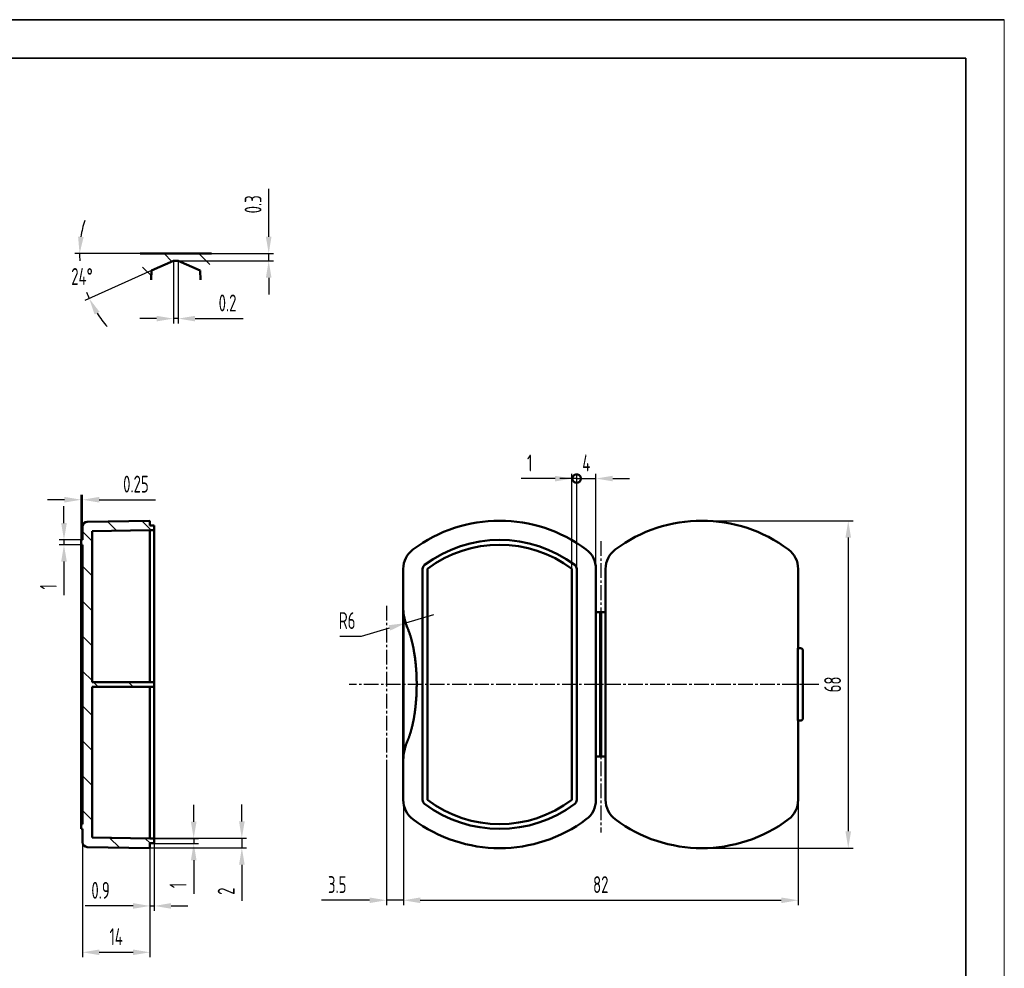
# Model space of a CAD drawing. Header units: millimetres. Extents: x 475 to 902, y 23 to 359.
# Tile 3 of 3: x 697 to 902, y 162 to 359. Entities that reach past the tile are written whole.
import ezdxf

# ---------------------------------------------------------------- set-up
doc = ezdxf.new("R2010")
doc.units = ezdxf.units.MM
doc.header["$LTSCALE"] = 0.4
doc.header["$MEASUREMENT"] = 0
doc.linetypes.add('CENTER2', pattern=[28.575, 19.05, -3.175, 3.175, -3.175])
doc.layers.get('0').update_dxf_attribs({"lineweight": 50})
for name, color, linetype, lineweight in [('1轮廓实线层', 7, 'Continuous', 50), ('3中心线层', 1, 'CENTER2', 25), ('5剖面线层', 2, 'Continuous', 25), ('7标注层', 4, 'Continuous', 25), ('EB0', 7, 'Continuous', 35), ('粗实线层_1', 7, 'Continuous', 35), ('细实线层', 7, 'Continuous', 18)]:
    doc.layers.add(name, color=color, linetype=linetype, lineweight=lineweight)
doc.styles.add('PC_TEXTSTYLE', font='ISOCP.SHX', dxfattribs={"width": 0.707, "bigfont": 'GBCBIG.SHX'})
doc.dimstyles.new('GB_ANGULAR', dxfattribs={"dimtxt": 3.5, "dimasz": 3.5, "dimexe": 1, "dimexo": 0, "dimgap": 1.5, "dimtad": 1, "dimtih": 1, "dimtoh": 1, "dimdsep": 46, "dimtxsty": 'PC_TEXTSTYLE', "dimcen": 0, "dimclrd": 256, "dimclrt": 3, "dimadec": 0, "dimazin": 2, "dimtp": 0.1, "dimtm": 0.1, "dimtfac": 0.71, "dimtdec": 3, "dimtmove": 0, "dimatfit": 3, "dimfxl": 0, "dimarcsym": 0})
doc.dimstyles.new('GB_LINEAR', dxfattribs={"dimtxt": 3.5, "dimasz": 3.5, "dimexe": 1, "dimexo": 0, "dimgap": 1.5, "dimtad": 1, "dimdsep": 46, "dimtxsty": 'PC_TEXTSTYLE', "dimcen": 0, "dimclrd": 256, "dimclrt": 3, "dimadec": 0, "dimazin": 2, "dimtp": 0.1, "dimtm": 0.1, "dimtfac": 0.71, "dimtdec": 3, "dimtmove": 0, "dimatfit": 3, "dimfxl": 0, "dimarcsym": 0})
doc.dimstyles.new('GB_RADIAL', dxfattribs={"dimtxt": 3.5, "dimasz": 3.5, "dimexe": 1, "dimexo": 0, "dimgap": 1.5, "dimtad": 1, "dimjust": 4, "dimdsep": 46, "dimtxsty": 'PC_TEXTSTYLE', "dimcen": 0, "dimclrd": 256, "dimclrt": 3, "dimadec": 0, "dimazin": 2, "dimtp": 0.1, "dimtm": 0.1, "dimtfac": 0.71, "dimtdec": 3, "dimtmove": 0, "dimatfit": 2, "dimfxl": 0, "dimarcsym": 0})

# ---------------------------------------------------------------- blocks, each defined once
blk = doc.blocks.new('*D3')
at = {"layer": '7标注层', "color": 0, "lineweight": -2, "ltscale": 0.4}
for p, q in [((858.89, 205.49), (858.89, 175.42)), ((776.89, 199.24), (776.89, 175.42))]:
    blk.add_line(p, q, dxfattribs=at)
at = {"layer": '7标注层', "lineweight": -2, "ltscale": 0.4}
blk.add_line((780.39, 176.42), (855.39, 176.42), dxfattribs=at)
at = {"layer": '7标注层', "ltscale": 0.4}
for points in [[(780.39, 177), (780.39, 175.83), (776.89, 176.42)], [(855.39, 175.83), (855.39, 177), (858.89, 176.42)]]:
    blk.add_solid(points, dxfattribs=at)
at = {"layer": 'Defpoints', "color": 0, "ltscale": 0.4}
for p in [(858.89, 205.49), (776.89, 199.24), (858.89, 176.42)]:
    blk.add_point(p, dxfattribs=at)
at = {"layer": '7标注层', "color": 3, "ltscale": 0.4, "insert": (817.89, 179.67), "char_height": 3.5, "attachment_point": 5, "style": 'PC_TEXTSTYLE'}
blk.add_mtext('82', dxfattribs=at)
blk = doc.blocks.new('*D4')
at = {"layer": '7标注层', "color": 0, "lineweight": -2, "ltscale": 0.4}
for p, q in [((838.89, 255.24), (870.29, 255.24)), ((838.89, 187.24), (870.29, 187.24))]:
    blk.add_line(p, q, dxfattribs=at)
at = {"layer": '7标注层', "lineweight": -2, "ltscale": 0.4}
blk.add_line((869.29, 251.74), (869.29, 190.74), dxfattribs=at)
at = {"layer": '7标注层', "ltscale": 0.4}
for points in [[(869.87, 251.74), (868.71, 251.74), (869.29, 255.24)], [(868.71, 190.74), (869.87, 190.74), (869.29, 187.24)]]:
    blk.add_solid(points, dxfattribs=at)
at = {"layer": 'Defpoints', "color": 0, "ltscale": 0.4}
for p in [(838.89, 255.24), (838.89, 187.24), (869.29, 187.24)]:
    blk.add_point(p, dxfattribs=at)
at = {"layer": '7标注层', "color": 3, "ltscale": 0.4, "insert": (866.04, 221.24), "char_height": 3.5, "attachment_point": 5, "rotation": 90, "style": 'PC_TEXTSTYLE'}
blk.add_mtext('68', dxfattribs=at)
blk = doc.blocks.new('*D5')
at = {"layer": '7标注层', "lineweight": -2, "ltscale": 0.4}
for p, q in [((783.15, 235.7), (777.37, 233.98)), ((763.73, 231.25), (768.2, 231.25)), ((768.2, 231.25), (774.01, 232.98))]:
    blk.add_line(p, q, dxfattribs=at)
at = {"layer": '7标注层', "ltscale": 0.4}
blk.add_solid([(774.18, 232.42), (773.85, 233.54), (777.37, 233.98)], dxfattribs=at)
at = {"layer": 'Defpoints', "color": 0, "ltscale": 0.4}
for p in [(783.15, 235.7), (777.37, 233.98)]:
    blk.add_point(p, dxfattribs=at)
at = {"layer": '7标注层', "color": 3, "ltscale": 0.4, "insert": (765.22, 234.5), "char_height": 3.5, "attachment_point": 5, "style": 'PC_TEXTSTYLE'}
blk.add_mtext('R6', dxfattribs=at)
blk = doc.blocks.new('*D7')
at = {"layer": '7标注层', "color": 0, "lineweight": -2, "ltscale": 0.4}
for p, q in [((776.89, 205.79), (776.89, 175.42)), ((773.39, 203.84), (773.39, 175.42))]:
    blk.add_line(p, q, dxfattribs=at)
at = {"layer": '7标注层', "lineweight": -2, "ltscale": 0.4}
for p, q in [((769.89, 176.42), (759.92, 176.42)), ((776.89, 176.42), (773.39, 176.42)), ((780.39, 176.42), (783.89, 176.42))]:
    blk.add_line(p, q, dxfattribs=at)
at = {"layer": '7标注层', "ltscale": 0.4}
for points in [[(769.89, 175.84), (769.89, 177), (773.39, 176.42)], [(780.39, 177), (780.39, 175.84), (776.89, 176.42)]]:
    blk.add_solid(points, dxfattribs=at)
at = {"layer": 'Defpoints', "color": 0, "ltscale": 0.4}
for p in [(776.89, 205.79), (773.39, 203.84), (773.39, 176.42)]:
    blk.add_point(p, dxfattribs=at)
at = {"layer": '7标注层', "color": 3, "ltscale": 0.4, "insert": (763.16, 179.67), "char_height": 3.5, "attachment_point": 5, "style": 'PC_TEXTSTYLE'}
blk.add_mtext('3.5', dxfattribs=at)
blk = doc.blocks.new('*D14')
at = {"layer": '7标注层', "lineweight": -2, "ltscale": 0.4}
for p, q in [((743.35, 192.79), (743.35, 196.29)), ((743.35, 189.29), (743.35, 187.29)), ((743.35, 183.79), (743.35, 176.3))]:
    blk.add_line(p, q, dxfattribs=at)
at = {"layer": '7标注层', "color": 0, "lineweight": -2, "ltscale": 0.4}
for p, q in [((721.41, 189.29), (744.35, 189.29)), ((721.37, 187.29), (744.35, 187.29))]:
    blk.add_line(p, q, dxfattribs=at)
at = {"layer": '7标注层', "ltscale": 0.4}
for points in [[(742.77, 192.79), (743.94, 192.79), (743.35, 189.29)], [(743.94, 183.79), (742.77, 183.79), (743.35, 187.29)]]:
    blk.add_solid(points, dxfattribs=at)
at = {"layer": 'Defpoints', "color": 0, "ltscale": 0.4}
for p in [(721.41, 189.29), (721.37, 187.29), (743.35, 187.29)]:
    blk.add_point(p, dxfattribs=at)
at = {"layer": '7标注层', "color": 3, "ltscale": 0.4, "insert": (740.1, 178.3), "char_height": 3.5, "attachment_point": 5, "rotation": 90, "style": 'PC_TEXTSTYLE'}
blk.add_mtext('2', dxfattribs=at)
blk = doc.blocks.new('*D15')
at = {"layer": '7标注层', "lineweight": -2, "ltscale": 0.4}
for p, q in [((733.35, 192.74), (733.35, 196.24)), ((733.35, 189.24), (733.35, 188.24)), ((733.35, 184.74), (733.35, 177.75))]:
    blk.add_line(p, q, dxfattribs=at)
at = {"layer": '7标注层', "color": 0, "lineweight": -2, "ltscale": 0.4}
for p, q in [((724.7, 189.24), (734.35, 189.24)), ((724.7, 188.24), (734.35, 188.24))]:
    blk.add_line(p, q, dxfattribs=at)
at = {"layer": '7标注层', "ltscale": 0.4}
for points in [[(732.77, 192.74), (733.94, 192.74), (733.35, 189.24)], [(733.94, 184.74), (732.77, 184.74), (733.35, 188.24)]]:
    blk.add_solid(points, dxfattribs=at)
at = {"layer": 'Defpoints', "color": 0, "ltscale": 0.4}
for p in [(724.7, 189.24), (724.7, 188.24), (733.35, 188.24)]:
    blk.add_point(p, dxfattribs=at)
at = {"layer": '7标注层', "color": 3, "ltscale": 0.4, "insert": (730.1, 179.5), "char_height": 3.5, "attachment_point": 5, "rotation": 90, "style": 'PC_TEXTSTYLE'}
blk.add_mtext('1', dxfattribs=at)
blk = doc.blocks.new('*D16')
at = {"layer": '7标注层', "lineweight": -2, "ltscale": 0.4}
for p, q in [((706.41, 254.74), (706.41, 258.24)), ((706.41, 251.24), (706.41, 250.24)), ((706.41, 246.74), (706.41, 239.75))]:
    blk.add_line(p, q, dxfattribs=at)
at = {"layer": '7标注层', "color": 0, "lineweight": -2, "ltscale": 0.4}
for p, q in [((710, 251.24), (705.41, 251.24)), ((710, 250.24), (705.41, 250.24))]:
    blk.add_line(p, q, dxfattribs=at)
at = {"layer": '7标注层', "ltscale": 0.4}
for points in [[(705.83, 254.74), (707, 254.74), (706.41, 251.24)], [(707, 246.74), (705.83, 246.74), (706.41, 250.24)]]:
    blk.add_solid(points, dxfattribs=at)
at = {"layer": 'Defpoints', "color": 0, "ltscale": 0.4}
for p in [(706.41, 250.24), (710, 251.24), (710, 250.24)]:
    blk.add_point(p, dxfattribs=at)
at = {"layer": '7标注层', "color": 3, "ltscale": 0.4, "insert": (703.16, 241.5), "char_height": 3.5, "attachment_point": 5, "rotation": 90, "style": 'PC_TEXTSTYLE'}
blk.add_mtext('1', dxfattribs=at)
blk = doc.blocks.new('*D17')
at = {"layer": '7标注层', "color": 0, "lineweight": -2, "ltscale": 0.4}
for p, q in [((710, 250.74), (710, 260.59)), ((710.25, 251.59), (710.25, 260.59))]:
    blk.add_line(p, q, dxfattribs=at)
at = {"layer": '7标注层', "lineweight": -2, "ltscale": 0.4}
for p, q in [((706.5, 259.59), (703, 259.59)), ((710, 259.59), (710.25, 259.59)), ((713.75, 259.59), (725.45, 259.59))]:
    blk.add_line(p, q, dxfattribs=at)
at = {"layer": '7标注层', "ltscale": 0.4}
for points in [[(706.5, 259.01), (706.5, 260.18), (710, 259.59)], [(713.75, 260.18), (713.75, 259.01), (710.25, 259.59)]]:
    blk.add_solid(points, dxfattribs=at)
at = {"layer": 'Defpoints', "color": 0, "ltscale": 0.4}
for p in [(710.25, 259.59), (710.25, 251.59), (710, 250.74)]:
    blk.add_point(p, dxfattribs=at)
at = {"layer": '7标注层', "color": 3, "ltscale": 0.4, "insert": (721.35, 262.84), "char_height": 3.5, "attachment_point": 5, "style": 'PC_TEXTSTYLE'}
blk.add_mtext('0.25', dxfattribs=at)
blk = doc.blocks.new('*U25', base_point=(633.441, 317.708))
at = {"layer": '1轮廓实线层', "ltscale": 0.4}
for p, q in [((631.954, 317.708), (633.441, 317.708)), ((631.954, 317.708), (633.441, 317.708)), ((633.341, 317.408), (632.428, 317.002)), ((633.341, 317.408), (632.428, 317.002)), ((633.441, 317.408), (633.341, 317.408)), ((633.441, 317.408), (633.341, 317.408)), ((633.441, 317.708), (634.928, 317.708)), ((633.441, 317.708), (634.928, 317.708)), ((633.541, 317.408), (633.441, 317.408)), ((633.541, 317.408), (633.441, 317.408)), ((634.453, 317.002), (633.541, 317.408)), ((634.453, 317.002), (633.541, 317.408)), ((632.428, 317.002), (632.422, 316.625)), ((632.428, 317.002), (632.422, 316.625)), ((634.46, 316.625), (634.453, 317.002)), ((634.46, 316.625), (634.453, 317.002))]:
    blk.add_line(p, q, dxfattribs=at)
blk = doc.blocks.new('*D26')
at = {"layer": '7标注层', "color": 0, "lineweight": -2, "ltscale": 0.4}
for p, q in [((722.21, 310.7), (708.65, 310.7)), ((724.58, 307.17), (710.71, 300.99))]:
    blk.add_line(p, q, dxfattribs=at)
at = {"layer": '7标注层', "lineweight": -2, "ltscale": 0.4}
for start, end in [(162.4387, 171.2193), (180, 183.7697), (200.4921, 204), (212.7807, 221.5613)]:
    blk.add_arc((732.51, 310.7), 22.86, start, end, dxfattribs=at)
at = {"layer": '7标注层', "ltscale": 0.4}
for points in [[(709.34, 314.23), (710.5, 314.14), (709.65, 310.7)], [(713.8, 298.6), (712.78, 298.04), (711.63, 301.4)]]:
    blk.add_solid(points, dxfattribs=at)
at = {"layer": 'Defpoints', "color": 0, "ltscale": 0.4}
for p in [(722.21, 310.7), (729.14, 309.2), (729.64, 310.7), (724.58, 307.17), (710.57, 304.28)]:
    blk.add_point(p, dxfattribs=at)
at = {"layer": '7标注层', "color": 3, "ltscale": 0.4, "insert": (710.15, 305.95), "char_height": 3.5, "attachment_point": 5, "style": 'PC_TEXTSTYLE'}
blk.add_mtext('24%%d', dxfattribs=at)
blk = doc.blocks.new('*D27')
at = {"layer": '7标注层', "lineweight": -2, "ltscale": 0.4}
for p, q in [((748.93, 314.2), (748.93, 324.17)), ((748.93, 309.2), (748.93, 310.7)), ((748.93, 305.7), (748.93, 302.2))]:
    blk.add_line(p, q, dxfattribs=at)
at = {"layer": '7标注层', "color": 0, "lineweight": -2, "ltscale": 0.4}
for p, q in [((729.64, 310.7), (749.93, 310.7)), ((730.14, 309.2), (749.93, 309.2))]:
    blk.add_line(p, q, dxfattribs=at)
at = {"layer": '7标注层', "ltscale": 0.4}
for points in [[(748.34, 314.2), (749.51, 314.2), (748.93, 310.7)], [(749.51, 305.7), (748.34, 305.7), (748.93, 309.2)]]:
    blk.add_solid(points, dxfattribs=at)
at = {"layer": 'Defpoints', "color": 0, "ltscale": 0.4}
for p in [(729.64, 310.7), (730.14, 309.2), (748.93, 310.7)]:
    blk.add_point(p, dxfattribs=at)
at = {"layer": '7标注层', "color": 3, "ltscale": 0.4, "insert": (745.68, 320.93), "char_height": 3.5, "attachment_point": 5, "rotation": 90, "style": 'PC_TEXTSTYLE'}
blk.add_mtext('0.3', dxfattribs=at)
blk = doc.blocks.new('*D28')
at = {"layer": '7标注层', "color": 0, "lineweight": -2, "ltscale": 0.4}
for p, q in [((729.14, 309.2), (729.14, 296.2)), ((730.14, 309.2), (730.14, 296.2))]:
    blk.add_line(p, q, dxfattribs=at)
at = {"layer": '7标注层', "lineweight": -2, "ltscale": 0.4}
for p, q in [((725.64, 297.2), (722.14, 297.2)), ((730.14, 297.2), (729.14, 297.2)), ((733.64, 297.2), (743.61, 297.2))]:
    blk.add_line(p, q, dxfattribs=at)
at = {"layer": '7标注层', "ltscale": 0.4}
for points in [[(725.64, 296.62), (725.64, 297.78), (729.14, 297.2)], [(733.64, 297.78), (733.64, 296.62), (730.14, 297.2)]]:
    blk.add_solid(points, dxfattribs=at)
at = {"layer": 'Defpoints', "color": 0, "ltscale": 0.4}
for p in [(729.14, 309.2), (730.14, 309.2), (729.14, 297.2)]:
    blk.add_point(p, dxfattribs=at)
at = {"layer": '7标注层', "color": 3, "ltscale": 0.4, "insert": (740.38, 300.45), "char_height": 3.5, "attachment_point": 5, "style": 'PC_TEXTSTYLE'}
blk.add_mtext('0.2', dxfattribs=at)
blk = doc.blocks.new('*D29')
at = {"layer": '7标注层', "color": 0, "lineweight": -2, "ltscale": 0.4}
for p, q in [((725.15, 188.24), (725.15, 174.24)), ((724.25, 187.74), (724.25, 174.24))]:
    blk.add_line(p, q, dxfattribs=at)
at = {"layer": '7标注层', "lineweight": -2, "ltscale": 0.4}
for p, q in [((720.75, 175.24), (710.78, 175.24)), ((724.25, 175.24), (725.15, 175.24)), ((728.65, 175.24), (732.15, 175.24))]:
    blk.add_line(p, q, dxfattribs=at)
at = {"layer": '7标注层', "ltscale": 0.4}
for points in [[(720.75, 174.66), (720.75, 175.83), (724.25, 175.24)], [(728.65, 175.83), (728.65, 174.66), (725.15, 175.24)]]:
    blk.add_solid(points, dxfattribs=at)
at = {"layer": 'Defpoints', "color": 0, "ltscale": 0.4}
for p in [(725.15, 188.24), (724.25, 187.74), (725.15, 175.24)]:
    blk.add_point(p, dxfattribs=at)
at = {"layer": '7标注层', "color": 3, "ltscale": 0.4, "insert": (714.01, 178.49), "char_height": 3.5, "attachment_point": 5, "style": 'PC_TEXTSTYLE'}
blk.add_mtext('0.9', dxfattribs=at)
blk = doc.blocks.new('*D33')
at = {"layer": '7标注层', "color": 0, "lineweight": -2, "ltscale": 0.4}
for p, q in [((710.25, 189.86), (710.25, 164.61)), ((724.25, 187.24), (724.25, 164.61))]:
    blk.add_line(p, q, dxfattribs=at)
at = {"layer": '7标注层', "lineweight": -2, "ltscale": 0.4}
blk.add_line((713.75, 165.61), (720.75, 165.61), dxfattribs=at)
at = {"layer": '7标注层', "ltscale": 0.4}
for points in [[(713.75, 166.2), (713.75, 165.03), (710.25, 165.61)], [(720.75, 165.03), (720.75, 166.2), (724.25, 165.61)]]:
    blk.add_solid(points, dxfattribs=at)
at = {"layer": 'Defpoints', "color": 0, "ltscale": 0.4}
for p in [(710.25, 189.86), (724.25, 187.24), (724.25, 165.61)]:
    blk.add_point(p, dxfattribs=at)
at = {"layer": '7标注层', "color": 3, "ltscale": 0.4, "insert": (717.25, 168.86), "char_height": 3.5, "attachment_point": 5, "style": 'PC_TEXTSTYLE'}
blk.add_mtext('14', dxfattribs=at)
blk = doc.blocks.new('_DotSmall')
at = {"color": 0, "lineweight": -2, "const_width": 0.5}
blk.add_lwpolyline([(-0.0625, 0, 1), (0.0625, 0, 1)], format="xyb", close=True, dxfattribs=at)
blk = doc.blocks.new('*D39')
at = {"layer": '7标注层', "lineweight": -2, "ltscale": 0.4}
for p, q in [((812.89, 263.99), (809.39, 263.99)), ((812.89, 263.99), (816.89, 263.99)), ((820.39, 263.99), (823.89, 263.99))]:
    blk.add_line(p, q, dxfattribs=at)
at = {"layer": '7标注层', "color": 0, "lineweight": -2, "ltscale": 0.4}
for p, q in [((812.89, 245.24), (812.89, 264.99)), ((816.89, 245.24), (816.89, 264.99))]:
    blk.add_line(p, q, dxfattribs=at)
at = {"layer": '7标注层', "ltscale": 0.4}
blk.add_solid([(820.39, 264.57), (820.39, 263.41), (816.89, 263.99)], dxfattribs=at)
at = {"layer": 'Defpoints', "color": 0, "ltscale": 0.4}
for p in [(816.89, 263.99), (812.89, 245.24), (816.89, 245.24)]:
    blk.add_point(p, dxfattribs=at)
at = {"layer": '7标注层', "lineweight": -2, "ltscale": 0.4, "xscale": 3.5, "yscale": 3.5, "zscale": 3.5}
blk.add_blockref('_DotSmall', (812.89, 263.99), dxfattribs=at)
at = {"layer": '7标注层', "color": 3, "ltscale": 0.4, "insert": (814.89, 267.24), "char_height": 3.5, "attachment_point": 5, "style": 'PC_TEXTSTYLE'}
blk.add_mtext('4', dxfattribs=at)
blk = doc.blocks.new('*D40')
at = {"layer": '7标注层', "lineweight": -2, "ltscale": 0.4}
for p, q in [((808.39, 263.98), (801.39, 263.98)), ((812.89, 263.98), (811.89, 263.98)), ((812.89, 263.98), (816.39, 263.98))]:
    blk.add_line(p, q, dxfattribs=at)
at = {"layer": '7标注层', "color": 0, "lineweight": -2, "ltscale": 0.4}
for p, q in [((811.89, 241.43), (811.89, 264.98)), ((812.89, 241.43), (812.89, 264.98))]:
    blk.add_line(p, q, dxfattribs=at)
at = {"layer": '7标注层', "ltscale": 0.4}
blk.add_solid([(808.39, 263.39), (808.39, 264.56), (811.89, 263.98)], dxfattribs=at)
at = {"layer": 'Defpoints', "color": 0, "ltscale": 0.4}
for p in [(811.89, 263.98), (811.89, 241.43), (812.89, 241.43)]:
    blk.add_point(p, dxfattribs=at)
at = {"layer": '7标注层', "lineweight": -2, "ltscale": 0.4, "xscale": 3.5, "yscale": 3.5, "zscale": 3.5, "rotation": 180}
blk.add_blockref('_DotSmall', (812.89, 263.98), dxfattribs=at)
at = {"layer": '7标注层', "color": 3, "ltscale": 0.4, "insert": (803.14, 267.23), "char_height": 3.5, "attachment_point": 5, "style": 'PC_TEXTSTYLE'}
blk.add_mtext('1', dxfattribs=at)

msp = doc.modelspace()

# ---------------------------------------------------------------- hatches: boundary and pattern name
at = {"layer": '5剖面线层', "ltscale": 0.4}
h = msp.add_hatch(dxfattribs=at)
h.set_pattern_fill('ANSI31', color=256, scale=5.125, angle=90, style=0)
h.set_pattern_definition([(135, (507.9907, 131.276), (-3.62392, -3.62392), [])])
h.paths.add_polyline_path([(722.206, 310.7), (729.642, 310.7), (737.077, 310.7, -0.2068657), (734.736, 305.284), (734.703, 307.169), (730.142, 309.2), (729.642, 309.2), (729.142, 309.2), (724.58, 307.169), (724.547, 305.284, -0.2068657)])
h = msp.add_hatch(dxfattribs=at)
h.set_pattern_fill('ANSI31', color=256, scale=5.125, angle=90, style=0, pattern_type=2)
h.set_pattern_definition([(135, (498.6804, 123.932), (-3.62392, -3.62392), [])])
edge = h.paths.add_edge_path(flags=0)
edge.add_line((725.151, 221.743), (725.151, 220.743))
edge.add_line((725.151, 220.743), (712.251, 220.743))
edge.add_line((712.251, 220.743), (712.251, 189.453))
edge.add_line((712.251, 189.453), (724.251, 189.243))
edge.add_line((724.251, 189.243), (725.151, 189.243))
edge.add_line((725.151, 189.243), (725.151, 188.243))
edge.add_line((725.151, 188.243), (724.251, 188.243))
edge.add_line((724.251, 188.243), (724.251, 187.243))
edge.add_line((724.251, 187.243), (711.233, 187.47))
edge.add_arc((711.251, 188.47), 1, 180, 269)
edge.add_line((710.251, 188.47), (710.251, 191.243))
edge.add_line((710.251, 191.243), (710.001, 191.243))
edge.add_line((710.001, 191.243), (710.001, 192.243))
edge.add_line((710.001, 192.243), (710.251, 192.243))
edge.add_line((710.251, 192.243), (710.251, 250.243))
edge.add_line((710.251, 250.243), (710.001, 250.243))
edge.add_line((710.001, 250.243), (710.001, 251.243))
edge.add_line((710.001, 251.243), (710.251, 251.243))
edge.add_line((710.251, 251.243), (710.251, 254.016))
edge.add_arc((711.251, 254.016), 1, 91, 180)
edge.add_line((711.233, 255.016), (724.251, 255.243))
edge.add_line((724.251, 255.243), (724.251, 254.243))
edge.add_line((724.251, 254.243), (725.151, 254.243))
edge.add_line((725.151, 254.243), (725.151, 253.243))
edge.add_line((725.151, 253.243), (724.251, 253.243))
edge.add_line((724.251, 253.243), (712.251, 253.033))
edge.add_line((712.251, 253.033), (712.251, 221.743))
edge.add_line((712.251, 221.743), (725.151, 221.743))

# ---------------------------------------------------------------- linework, layer by layer
at = {"ltscale": 0.4}
for p, q in [((724.251, 237.204), (724.251, 234.501)), ((724.251, 208.817), (724.251, 205.8))]:
    msp.add_line(p, q, dxfattribs=at)
at = {"layer": '1轮廓实线层', "ltscale": 0.4}
for p, q in [((710.251, 251.243), (710.251, 254.016)), ((710.251, 251.243), (710.251, 254.016)), ((711.233, 255.016), (724.251, 255.243)), ((711.233, 255.016), (724.251, 255.243)), ((724.251, 255.243), (724.251, 254.243)), ((724.251, 255.243), (724.251, 254.243)), ((724.251, 254.243), (725.151, 254.243)), ((724.251, 254.243), (725.151, 254.243)), ((725.151, 254.243), (725.151, 253.243)), ((725.151, 254.243), (725.151, 253.243)), ((724.251, 253.243), (712.251, 253.033)), ((724.251, 253.243), (712.251, 253.033)), ((712.251, 253.033), (712.251, 221.743)), ((712.251, 253.033), (712.251, 221.743)), ((725.151, 253.243), (724.251, 253.243)), ((724.251, 247.643), (724.251, 253.243)), ((725.151, 253.243), (724.251, 253.243)), ((725.151, 253.243), (725.151, 247.643)), ((710.001, 250.243), (710.001, 251.243)), ((710.001, 251.243), (710.251, 251.243)), ((710.001, 251.243), (710.251, 251.243)), ((710.001, 250.243), (710.001, 251.243)), ((710.251, 250.243), (710.001, 250.243)), ((710.001, 245.243), (710.001, 250.243)), ((710.251, 250.243), (710.001, 250.243)), ((710.251, 192.243), (710.251, 250.243)), ((710.251, 192.243), (710.251, 250.243)), ((724.251, 245.243), (724.251, 247.643)), ((725.151, 247.643), (725.151, 245.243)), ((710.251, 245.243), (710.001, 245.243)), ((710.001, 197.243), (710.001, 245.243)), ((724.251, 236.686), (724.251, 245.243)), ((725.151, 245.243), (725.151, 236.686)), ((776.888, 245.243), (776.888, 197.243)), ((780.888, 245.243), (780.888, 197.243)), ((781.888, 197.243), (781.888, 245.243)), ((811.888, 245.243), (811.888, 197.243)), ((812.888, 197.243), (812.888, 245.243)), ((816.888, 245.243), (816.888, 236.243)), ((818.888, 245.243), (818.888, 236.243)), ((858.888, 228.743), (858.888, 245.243)), ((725.151, 236.686), (725.151, 234.822)), ((776.906, 236.617), (776.906, 205.869)), ((816.876, 236.243), (816.876, 206.243)), ((817.788, 236.243), (816.876, 236.243)), ((817.888, 236.243), (817.788, 236.243)), ((817.788, 206.243), (817.788, 236.243)), ((817.888, 236.243), (817.988, 236.243)), ((817.888, 206.243), (817.888, 236.243)), ((817.888, 206.243), (817.888, 236.243)), ((817.988, 236.243), (818.9, 236.243)), ((817.988, 206.243), (817.988, 236.243)), ((818.9, 206.243), (818.9, 236.243)), ((724.251, 234.822), (724.251, 221.743)), ((725.151, 234.822), (725.151, 221.743)), ((858.801, 228.243), (858.801, 214.243)), ((858.81, 228.743), (858.888, 228.743)), ((858.888, 228.743), (859.388, 228.743)), ((859.888, 214.243), (859.888, 228.243)), ((712.251, 221.743), (725.151, 221.743)), ((712.251, 221.743), (725.151, 221.743)), ((725.151, 221.743), (725.151, 220.743)), ((725.151, 221.743), (725.151, 220.743)), ((725.151, 220.743), (712.251, 220.743)), ((712.251, 220.743), (712.251, 189.453)), ((712.251, 220.743), (712.251, 189.453)), ((725.151, 220.743), (712.251, 220.743)), ((724.251, 220.743), (724.251, 207.664)), ((725.151, 220.743), (725.151, 207.664)), ((858.888, 213.743), (858.81, 213.743)), ((858.888, 197.243), (858.888, 213.743)), ((859.388, 213.743), (858.888, 213.743)), ((725.151, 207.664), (725.151, 205.8)), ((724.251, 197.243), (724.251, 205.8)), ((725.151, 205.8), (725.151, 197.243)), ((817.788, 206.243), (816.876, 206.243)), ((816.888, 206.243), (816.888, 197.243)), ((817.888, 206.243), (817.788, 206.243)), ((817.888, 206.243), (817.988, 206.243)), ((817.988, 206.243), (818.9, 206.243)), ((818.888, 206.243), (818.888, 197.243)), ((710.251, 197.243), (710.001, 197.243)), ((710.001, 192.243), (710.001, 197.243)), ((724.251, 194.843), (724.251, 197.243)), ((725.151, 197.243), (725.151, 194.843)), ((724.251, 189.243), (724.251, 194.843)), ((725.151, 194.843), (725.151, 189.243)), ((710.001, 191.243), (710.001, 192.243)), ((710.001, 192.243), (710.251, 192.243)), ((710.001, 191.243), (710.001, 192.243)), ((710.001, 192.243), (710.251, 192.243)), ((710.251, 191.243), (710.001, 191.243)), ((710.251, 191.243), (710.001, 191.243)), ((710.251, 188.47), (710.251, 191.243)), ((710.251, 188.47), (710.251, 191.243)), ((712.251, 189.453), (724.251, 189.243)), ((712.251, 189.453), (724.251, 189.243)), ((724.251, 189.243), (725.151, 189.243)), ((724.251, 189.243), (725.151, 189.243)), ((725.151, 188.243), (724.251, 188.243)), ((724.251, 188.243), (724.251, 187.243)), ((724.251, 188.243), (724.251, 187.243)), ((725.151, 188.243), (724.251, 188.243)), ((725.151, 189.243), (725.151, 188.243)), ((725.151, 189.243), (725.151, 188.243)), ((724.251, 187.243), (711.233, 187.47)), ((724.251, 187.243), (711.233, 187.47))]:
    msp.add_line(p, q, dxfattribs=at)
for centre, radius, start, end in [((711.251, 254.016), 1, 91, 180), ((711.251, 254.016), 1, 91, 180), ((796.888, 225.243), 30, 53.1301, 126.8699), ((838.888, 225.243), 30, 53.1301, 126.8699), ((796.888, 225.243), 26, 53.1301, 126.8699), ((796.888, 225.243), 25, 53.1301, 126.8699), ((781.888, 245.243), 5, 126.8699, 180), ((811.888, 245.243), 5, 0, 53.1301), ((823.888, 245.243), 5, 126.8699, 180), ((853.888, 245.243), 5, 0, 53.1301), ((781.888, 245.243), 1, 126.8699, 180), ((811.888, 245.243), 1, 0, 53.1301), ((782.937, 236.617), 6.032, 180.00037, 193.70002), ((783.149, 235.704), 6.034, 192.16813, 204.30601), ((865.948, 228.368), 7.148, 176.99531, 181.00469), ((859.388, 228.243), 0.5, 0, 90), ((865.948, 214.118), 7.148, 178.99531, 183.00469), ((859.388, 214.243), 0.5, 270, 0), ((783.149, 206.782), 6.034, 155.69387, 167.83227), ((782.937, 205.869), 6.032, 166.30008, 179.99954), ((781.888, 197.243), 5, 180, 233.1301), ((781.888, 197.243), 1, 180, 233.1301), ((796.888, 217.243), 26, 233.1301, 306.8699), ((796.888, 217.243), 25, 233.1301, 306.8699), ((811.888, 197.243), 1, 306.8699, 0), ((811.888, 197.243), 5, 306.8699, 0), ((823.888, 197.243), 5, 180, 233.1301), ((853.888, 197.243), 5, 306.8699, 0), ((796.888, 217.243), 30, 233.1301, 306.8699), ((838.888, 217.243), 30, 233.1301, 306.8699), ((711.251, 188.47), 1, 180, 269), ((711.251, 188.47), 1, 180, 269)]:
    msp.add_arc(centre, radius, start, end, dxfattribs=at)
for points in [[(777.251, 234.432), (777.163, 234.838), (777.077, 235.189)], [(777.077, 207.297), (777.163, 207.648), (777.251, 208.054)]]:
    msp.add_open_spline(points, degree=2, dxfattribs=at)
msp.add_open_spline([(777.651, 209.268), (777.885, 209.789), (778.369, 211.149), (778.832, 212.915), (779.205, 214.89), (779.477, 217.052), (779.709, 220.395), (779.574, 224.865), (779.12, 228.112), (778.64, 230.457), (777.972, 232.5), (777.65, 233.22)], degree=2, knots=[0, 0, 0, 0.0467454, 0.1180106, 0.1960618, 0.2823439, 0.3743383, 0.5562477, 0.7398728, 0.8242965, 0.9355181, 1, 1, 1], dxfattribs=at)
at = {"layer": '3中心线层', "ltscale": 0.4}
for p, q in [((817.888, 250.963), (817.888, 190.487)), ((773.388, 237.587), (773.388, 203.836)), ((863.197, 221.243), (765.625, 221.243))]:
    msp.add_line(p, q, dxfattribs=at)
at = {"layer": 'EB0', "color": 7}
for p, q in [((901.701, 359.273), (474.586, 359.273)), ((893.701, 351.273), (482.586, 351.273))]:
    msp.add_line(p, q, dxfattribs=at)
at = {"layer": '粗实线层_1', "color": 7}
msp.add_line((893.701, 31.273), (893.701, 351.273), dxfattribs=at)
at = {"layer": '细实线层', "color": 7}
msp.add_line((901.701, 23.273), (901.701, 359.273), dxfattribs=at)

# ---------------------------------------------------------------- block references
at = {"xscale": 5, "yscale": 5, "zscale": 5}
msp.add_blockref('*U25', (729.642, 310.7), dxfattribs=at)

# ---------------------------------------------------------------- dimensions: what is measured, and where the dimension line sits
at = {"layer": '7标注层', "ltscale": 0.4}
for base, p1, p2, override, picture, middle in [((748.926, 310.7), (730.142, 309.2), (729.642, 310.7), {"dimscale": 1, "dimgap": 1.5, "dimtad": 1, "dimjust": 0, "dimdec": 2, "dimlfac": 0.2, "dimse1": 0, "dimse2": 0, "dimsd1": 0, "dimsd2": 0, "dimclrd": 256, "dimclre": 0, "dimtofl": 1}, '*D27', (745.676, 320.933)), ((706.414, 250.243), (710.001, 251.243), (710.001, 250.243), {"dimscale": 1, "dimgap": 1.5, "dimtad": 1, "dimjust": 0, "dimdec": 2, "dimlfac": 1, "dimse1": 0, "dimse2": 0, "dimsd1": 0, "dimsd2": 0, "dimclrd": 256, "dimclre": 0, "dimtofl": 1}, '*D16', (703.164, 241.496)), ((869.289, 187.243), (838.888, 255.243), (838.888, 187.243), {"dimscale": 1, "dimgap": 1.5, "dimtad": 1, "dimjust": 0, "dimdec": 2, "dimlfac": 1, "dimse1": 0, "dimse2": 0, "dimsd1": 0, "dimsd2": 0, "dimclrd": 256, "dimclre": 0, "dimtofl": 1}, '*D4', (866.039, 221.243)), ((743.352, 187.293), (721.405, 189.293), (721.371, 187.293), {"dimscale": 1, "dimgap": 1.5, "dimtad": 1, "dimjust": 0, "dimdec": 2, "dimlfac": 1, "dimse1": 0, "dimse2": 0, "dimsd1": 0, "dimsd2": 0, "dimclrd": 256, "dimclre": 0, "dimtofl": 1}, '*D14', (740.102, 178.298)), ((733.352, 188.243), (724.701, 189.243), (724.701, 188.243), {"dimscale": 1, "dimgap": 1.5, "dimtad": 1, "dimjust": 0, "dimdec": 2, "dimlfac": 1, "dimse1": 0, "dimse2": 0, "dimsd1": 0, "dimsd2": 0, "dimclrd": 256, "dimclre": 0, "dimtofl": 1}, '*D15', (730.102, 179.496))]:
    dim = msp.add_linear_dim(base=base, p1=p1, p2=p2, angle=90, dimstyle='GB_LINEAR', override=override, dxfattribs=at)
    dim.commit()
    dim.dimension.update_dxf_attribs({"geometry": picture, "text_midpoint": middle})
dim = msp.add_angular_dim_2l(base=(710.571, 304.277), line1=((729.142, 309.2), (724.58, 307.169)), line2=((722.206, 310.7), (729.642, 310.7)), dimstyle='GB_ANGULAR', override={"dimscale": 1, "dimgap": 1.5, "dimtad": 1, "dimjust": 0, "dimse1": 0, "dimse2": 0, "dimsd1": 0, "dimsd2": 0, "dimadec": 2, "dimtofl": 1, "dimtfill": 0}, dxfattribs=at)
dim.commit()
dim.dimension.update_dxf_attribs({"geometry": '*D26', "text_midpoint": (710.15, 305.947)})
for base, p1, p2, override, picture, middle in [((729.142, 297.2), (730.142, 309.2), (729.142, 309.2), {"dimscale": 1, "dimgap": 1.5, "dimtad": 1, "dimjust": 0, "dimdec": 2, "dimlfac": 0.2, "dimse1": 0, "dimse2": 0, "dimsd1": 0, "dimsd2": 0, "dimclrd": 256, "dimclre": 0, "dimtofl": 1}, '*D28', (740.375, 297.2)), ((816.888, 263.991), (812.888, 245.243), (816.888, 245.243), {"dimscale": 1, "dimgap": 1.5, "dimtad": 1, "dimjust": 0, "dimdec": 2, "dimlfac": 1, "dimpost": '<>', "dimblk1": 'DotSmall', "dimsah": 1, "dimse1": 0, "dimse2": 0, "dimsd1": 0, "dimsd2": 0, "dimclrd": 256, "dimclre": 0, "dimtofl": 1}, '*D39', (814.888, 263.991)), ((725.151, 175.243), (724.251, 187.743), (725.151, 188.243), {"dimscale": 1, "dimgap": 1.5, "dimtad": 1, "dimjust": 0, "dimdec": 2, "dimlfac": 1, "dimse1": 0, "dimse2": 0, "dimsd1": 0, "dimsd2": 0, "dimclrd": 256, "dimclre": 0, "dimtofl": 1}, '*D29', (714.013, 175.243))]:
    dim = msp.add_linear_dim(base=base, p1=p1, p2=p2, dimstyle='GB_LINEAR', override=override, dxfattribs=at)
    dim.commit()
    dim.dimension.update_dxf_attribs({"geometry": picture, "text_midpoint": middle, "dimtype": 160})
for base, p1, p2, override, picture, middle in [((811.888, 263.976), (812.888, 241.426), (811.888, 241.426), {"dimscale": 1, "dimgap": 1.5, "dimtad": 1, "dimjust": 0, "dimdec": 2, "dimlfac": 1, "dimpost": '<>', "dimblk1": 'DotSmall', "dimsah": 1, "dimse1": 0, "dimse2": 0, "dimsd1": 0, "dimsd2": 0, "dimclrd": 256, "dimclre": 0, "dimtofl": 1}, '*D40', (803.141, 267.226)), ((710.251, 259.592), (710.001, 250.743), (710.251, 251.586), {"dimscale": 1, "dimgap": 1.5, "dimtad": 1, "dimjust": 0, "dimdec": 2, "dimlfac": 1, "dimse1": 0, "dimse2": 0, "dimsd1": 0, "dimsd2": 0, "dimclrd": 256, "dimclre": 0, "dimtofl": 1}, '*D17', (721.35, 262.842)), ((773.388, 176.419), (776.888, 205.795), (773.388, 203.836), {"dimscale": 1, "dimgap": 1.5, "dimtad": 1, "dimjust": 0, "dimdec": 2, "dimlfac": 1, "dimse1": 0, "dimse2": 0, "dimsd1": 0, "dimsd2": 0, "dimclrd": 256, "dimclre": 0, "dimtofl": 1}, '*D7', (763.156, 179.669)), ((858.888, 176.416), (776.888, 199.235), (858.888, 205.493), {"dimscale": 1, "dimgap": 1.5, "dimtad": 1, "dimjust": 0, "dimdec": 2, "dimlfac": 1, "dimse1": 0, "dimse2": 0, "dimsd1": 0, "dimsd2": 0, "dimclrd": 256, "dimclre": 0, "dimtofl": 1}, '*D3', (817.888, 179.666)), ((724.251, 165.612), (710.251, 189.857), (724.251, 187.243), {"dimscale": 1, "dimgap": 1.5, "dimtad": 1, "dimjust": 0, "dimdec": 2, "dimlfac": 1, "dimse1": 0, "dimse2": 0, "dimsd1": 0, "dimsd2": 0, "dimclrd": 256, "dimclre": 0, "dimtofl": 1}, '*D33', (717.251, 168.862))]:
    dim = msp.add_linear_dim(base=base, p1=p1, p2=p2, dimstyle='GB_LINEAR', override=override, dxfattribs=at)
    dim.commit()
    dim.dimension.update_dxf_attribs({"geometry": picture, "text_midpoint": middle})
dim = msp.add_radius_dim(center=(783.149, 235.704), mpoint=(777.366, 233.982), text='R6', dimstyle='GB_RADIAL', override={"dimscale": 1, "dimgap": 1.5, "dimtad": 1, "dimjust": 4, "dimtih": 0, "dimtoh": 1, "dimdec": 2, "dimlfac": 1, "dimpost": '<>', "dimcen": 0, "dimse1": 0, "dimse2": 0, "dimsd1": 0, "dimsd2": 0, "dimtix": 0, "dimtofl": 1, "dimatfit": 0}, dxfattribs=at)
dim.commit()
dim.dimension.update_dxf_attribs({"geometry": '*D5', "text_midpoint": (768.205, 231.255), "dimtype": 164})

doc.saveas('drawing.dxf')
